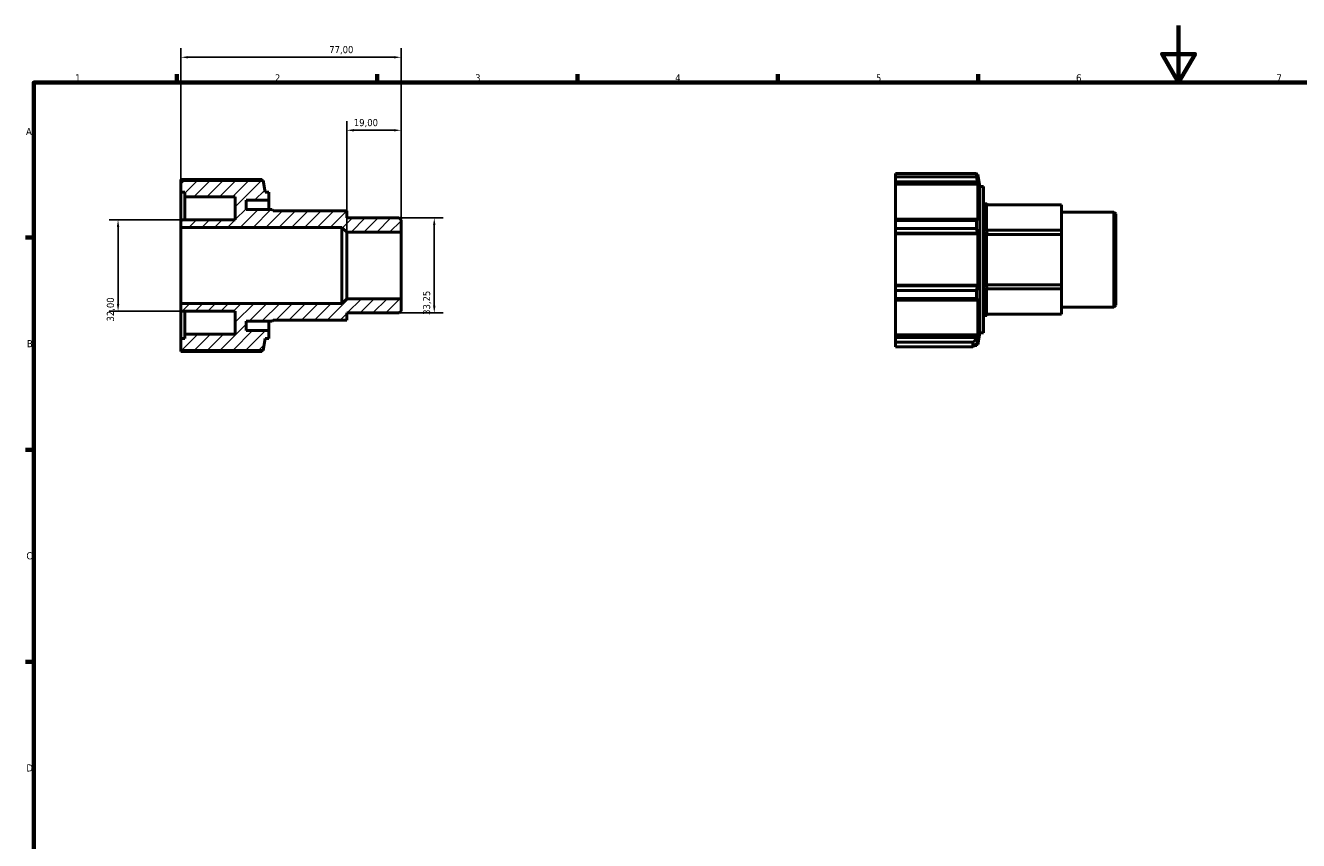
# Model space of a CAD drawing. Header units: millimetres. Extents: x 0 to 925, y 0 to 594.
# Tile 2 of 4: x 17 to 462, y 309 to 594. Entities that reach past the tile are written whole.
import ezdxf

# ---------------------------------------------------------------- set-up
doc = ezdxf.new("R2010")
doc.units = ezdxf.units.MM
for name, color, linetype, lineweight in [('Border (ISO)', 7, 'Continuous', 70), ('Dimension (ISO)', 7, 'Continuous', 25), ('Hatch (ISO)', 7, 'Continuous', 18), ('Visible (ISO)', 7, 'Continuous', 50)]:
    doc.layers.add(name, color=color, linetype=linetype, lineweight=lineweight)
doc.styles.add('Note Text (ISO)', font='tahoma.ttf')
doc.dimstyles.new('Default (ISO)', dxfattribs={"dimtxt": 2.5, "dimasz": 2.5, "dimexe": 3.175, "dimexo": 0, "dimgap": 0.762, "dimtad": 1, "dimrnd": 1e-08, "dimzin": 0, "dimtxsty": 'Note Text (ISO)', "dimcen": 0.09, "dimdle": 10, "dimclrd": 256, "dimclre": 256, "dimclrt": 256, "dimazin": 0, "dimtfac": 1.40208, "dimtmove": 0, "dimatfit": 3, "dimfxl": 1, "dimtolj": 1, "dimtzin": 0, "dimlwd": -1, "dimlwe": -1, "dimarcsym": 0})

# ---------------------------------------------------------------- blocks, each defined once
blk = doc.blocks.new('Borders Default Border')
at = {"layer": 'Border (ISO)'}
for p, q in [((70.08, 574), (70.08, 576.9)), ((140.17, 574), (140.17, 576.9)), ((210.25, 574), (210.25, 576.9)), ((280.33, 574), (280.33, 576.9)), ((350.42, 574), (350.42, 576.9)), ((20, 519.75), (17.1, 519.75)), ((20, 445.5), (17.1, 445.5)), ((20, 371.25), (17.1, 371.25))]:
    blk.add_line(p, q, dxfattribs=at)
at = {"layer": 'Border (ISO)', "flags": 128}
for points in [[(420.5, 594), (420.5, 574), (414.73, 584), (426.27, 584), (420.5, 574)], [(20, 20), (20, 574), (821, 574), (821, 20), (20, 20)]]:
    blk.add_lwpolyline(points, dxfattribs=at)
at = {"layer": 'Border (ISO)', "color": 232, "true_color": 0xca0064, "char_height": 2.5, "attachment_point": 7, "style": 'Note Text (ISO)'}
for s, insert in [('1', (34.48, 574.4)), ('2', (104.37, 574.4)), ('3', (174.43, 574.35)), ('4', (244.42, 574.4)), ('5', (314.64, 574.35)), ('6', (384.66, 574.35)), ('7', (454.77, 574.4)), ('A', (17.29, 555.62)), ('B', (17.59, 481.38)), ('C', (17.43, 407.08)), ('D', (17.43, 332.88))]:
    blk.add_mtext(s, dxfattribs=dict(at, insert=insert))
blk = doc.blocks.new('*D7')
at = {"layer": 'Defpoints', "color": 0, "transparency": 16777216}
for p in [(147.84, 526.62), (147.84, 493.38), (160.12, 493.38)]:
    blk.add_point(p, dxfattribs=at)
at = {"layer": 'Dimension (ISO)', "transparency": 16777216}
for p, q in [((147.84, 526.62), (163.29, 526.62)), ((160.12, 524.12), (160.12, 495.88)), ((147.84, 493.38), (163.29, 493.38))]:
    blk.add_line(p, q, dxfattribs=at)
for points in [[(159.7, 524.12), (160.54, 524.12), (160.12, 526.62)], [(159.7, 495.88), (160.54, 495.88), (160.12, 493.38)]]:
    blk.add_solid(points, dxfattribs=at)
at = {"layer": 'Dimension (ISO)', "color": 232, "true_color": 0xca0064, "transparency": 16777216, "insert": (156.18, 492.71), "char_height": 2.5, "attachment_point": 1, "rotation": 90, "style": 'Note Text (ISO)'}
blk.add_mtext('\\A1;33,25', dxfattribs=at)
blk = doc.blocks.new('*D8')
at = {"layer": 'Defpoints', "color": 0, "transparency": 16777216}
for p in [(148.5, 582.86), (71.5, 523.3), (148.5, 521.64)]:
    blk.add_point(p, dxfattribs=at)
at = {"layer": 'Dimension (ISO)', "transparency": 16777216}
for p, q in [((71.5, 523.3), (71.5, 586.04)), ((148.5, 521.64), (148.5, 586.04)), ((74, 582.86), (146, 582.86))]:
    blk.add_line(p, q, dxfattribs=at)
for points in [[(74, 583.28), (74, 582.45), (71.5, 582.86)], [(146, 583.28), (146, 582.45), (148.5, 582.86)]]:
    blk.add_solid(points, dxfattribs=at)
at = {"layer": 'Dimension (ISO)', "color": 232, "true_color": 0xca0064, "transparency": 16777216, "insert": (123.38, 586.8), "char_height": 2.5, "attachment_point": 1, "style": 'Note Text (ISO)'}
blk.add_mtext('\\A1;77,00', dxfattribs=at)
blk = doc.blocks.new('*D9')
at = {"layer": 'Defpoints', "color": 0, "transparency": 16777216}
for p in [(71.5, 526), (49.5, 494), (71.5, 494)]:
    blk.add_point(p, dxfattribs=at)
at = {"layer": 'Dimension (ISO)', "transparency": 16777216}
for p, q in [((71.5, 526), (46.33, 526)), ((49.5, 523.5), (49.5, 496.5)), ((71.5, 494), (46.33, 494))]:
    blk.add_line(p, q, dxfattribs=at)
for points in [[(49.08, 523.5), (49.92, 523.5), (49.5, 526)], [(49.08, 496.5), (49.92, 496.5), (49.5, 494)]]:
    blk.add_solid(points, dxfattribs=at)
at = {"layer": 'Dimension (ISO)', "color": 232, "true_color": 0xca0064, "transparency": 16777216, "insert": (45.56, 490.38), "char_height": 2.5, "attachment_point": 1, "rotation": 90, "style": 'Note Text (ISO)'}
blk.add_mtext('\\A1;32,00', dxfattribs=at)
blk = doc.blocks.new('*D11')
at = {"layer": 'Defpoints', "color": 0, "transparency": 16777216}
for p in [(129.5, 557.31), (129.5, 521.64), (148.5, 521.64)]:
    blk.add_point(p, dxfattribs=at)
at = {"layer": 'Dimension (ISO)', "transparency": 16777216}
for p, q in [((129.5, 521.64), (129.5, 560.49)), ((146, 557.31), (132, 557.31)), ((148.5, 521.64), (148.5, 560.49))]:
    blk.add_line(p, q, dxfattribs=at)
for points in [[(132, 557.73), (132, 556.9), (129.5, 557.31)], [(146, 557.73), (146, 556.9), (148.5, 557.31)]]:
    blk.add_solid(points, dxfattribs=at)
at = {"layer": 'Dimension (ISO)', "color": 232, "true_color": 0xca0064, "transparency": 16777216, "insert": (131.98, 561.25), "char_height": 2.5, "attachment_point": 1, "style": 'Note Text (ISO)'}
blk.add_mtext('\\A1;19,00', dxfattribs=at)

msp = doc.modelspace()

# ---------------------------------------------------------------- hatches: boundary and pattern name
at = {"layer": 'Hatch (ISO)'}
h = msp.add_hatch(dxfattribs=at)
h.set_pattern_fill('ANSI31', color=256, scale=25.4, style=0)
h.set_pattern_definition([(45, (0, 0), (-2.245064, 2.245064), [])])
h.paths.add_polyline_path([(71.5, 539.76), (71.5, 535.6), (72.836, 535.6), (72.836, 534), (90.5, 534), (90.5, 526), (71.5, 526), (71.5, 523.3), (127.838, 523.3), (129.5, 521.637), (148.5, 521.637), (148.5, 525.96), (147.835, 526.625), (129.5, 526.625), (129.5, 529.131), (103.729, 529.131), (103.367, 529.55), (94.3, 529.55), (94.3, 532.8), (102.3, 532.8), (102.3, 535.6), (100.964, 535.6), (100.231, 539.76)])
h.paths.add_polyline_path([(71.5, 484.4), (71.5, 480.24), (100.231, 480.24), (100.964, 484.4), (102.3, 484.4), (102.3, 487.2), (94.3, 487.2), (94.3, 490.45), (103.367, 490.45), (103.729, 490.869), (129.5, 490.869), (129.5, 493.375), (147.835, 493.375), (148.5, 494.04), (148.5, 498.363), (129.5, 498.363), (127.838, 496.7), (71.5, 496.7), (71.5, 494), (90.5, 494), (90.5, 486), (72.836, 486), (72.836, 484.4)])

# ---------------------------------------------------------------- linework, layer by layer
at = {"layer": 'Visible (ISO)'}
for p, q in [((71.5, 540.11), (71.5, 539.76)), ((99.836, 540.11), (71.5, 540.11)), ((71.5, 539.76), (71.5, 535.6)), ((100.231, 539.76), (71.5, 539.76)), ((100.964, 535.6), (100.231, 539.76)), ((321.531, 541.024), (321.531, 542.181)), ((321.531, 542.181), (349.867, 542.181)), ((321.531, 541.024), (321.531, 539.321)), ((349.867, 541.024), (321.531, 541.024)), ((321.531, 538.469), (321.531, 539.321)), ((321.531, 539.321), (350.093, 539.321)), ((349.867, 541.024), (349.867, 542.181)), ((350.262, 541.832), (349.966, 541.832)), ((350.262, 540.454), (350.093, 541.37)), ((350.093, 539.321), (350.262, 538.469)), ((350.996, 537.672), (350.262, 541.832)), ((350.262, 540.454), (350.262, 541.832)), ((71.5, 535.6), (72.836, 535.6)), ((71.5, 526), (71.5, 535.6)), ((72.836, 535.6), (72.836, 534)), ((102.3, 535.6), (100.964, 535.6)), ((102.3, 532.8), (102.3, 535.6)), ((321.531, 538.469), (321.531, 526.257)), ((350.262, 538.469), (321.531, 538.469)), ((350.262, 525.813), (350.262, 538.469)), ((350.996, 486.472), (350.996, 537.672)), ((350.996, 537.672), (352.331, 537.672)), ((352.331, 486.472), (352.331, 537.672)), ((72.836, 534), (90.5, 534)), ((72.836, 526), (72.836, 534)), ((90.5, 534), (90.5, 526)), ((94.3, 529.55), (94.3, 532.8)), ((94.3, 532.8), (102.3, 532.8)), ((102.3, 529.55), (102.3, 532.8)), ((352.331, 531.622), (353.398, 531.622)), ((353.329, 531.203), (379.531, 531.203)), ((353.329, 522.385), (353.329, 531.203)), ((353.761, 531.203), (353.398, 531.622)), ((379.531, 522.385), (379.531, 531.203)), ((90.5, 526), (71.5, 526)), ((71.5, 526), (71.5, 523.3)), ((103.367, 529.55), (94.3, 529.55)), ((103.729, 529.131), (103.367, 529.55)), ((129.5, 529.131), (103.729, 529.131)), ((129.5, 526.625), (129.5, 529.131)), ((147.835, 526.625), (129.5, 526.625)), ((148.5, 525.96), (147.835, 526.625)), ((148.5, 521.637), (148.5, 525.96)), ((321.531, 526.257), (321.531, 525.701)), ((350.093, 526.257), (321.531, 526.257)), ((321.531, 522.907), (321.531, 525.701)), ((321.531, 525.701), (349.867, 525.701)), ((349.867, 522.907), (349.867, 525.701)), ((350.262, 525.813), (350.093, 526.257)), ((379.531, 528.696), (397.866, 528.696)), ((397.866, 495.447), (397.866, 528.696)), ((398.531, 528.031), (397.866, 528.696)), ((398.531, 528.031), (398.531, 496.112)), ((71.5, 523.3), (127.838, 523.3)), ((71.5, 496.7), (71.5, 523.3)), ((127.838, 523.3), (129.5, 521.637)), ((127.838, 496.7), (127.838, 523.3)), ((129.5, 521.637), (148.5, 521.637)), ((129.5, 498.363), (129.5, 521.637)), ((148.5, 498.363), (148.5, 521.637)), ((321.531, 522.907), (321.531, 521.309)), ((349.867, 522.907), (321.531, 522.907)), ((321.531, 521.309), (350.093, 521.309)), ((321.531, 521.021), (321.531, 521.309)), ((350.093, 521.309), (350.262, 521.021)), ((353.329, 522.385), (353.761, 521.637)), ((379.531, 522.385), (353.329, 522.385)), ((353.761, 521.637), (353.329, 520.889)), ((353.761, 521.637), (353.398, 521.847)), ((379.531, 520.889), (379.531, 522.385)), ((321.531, 521.021), (321.531, 503.123)), ((350.262, 521.021), (321.531, 521.021)), ((350.262, 503.123), (350.262, 521.021)), ((353.329, 520.889), (379.531, 520.889)), ((353.329, 503.254), (353.329, 520.889)), ((379.531, 503.254), (379.531, 520.889)), ((321.531, 502.834), (321.531, 503.123)), ((350.262, 503.123), (321.531, 503.123)), ((321.531, 502.834), (321.531, 501.236)), ((350.093, 502.834), (321.531, 502.834)), ((321.531, 498.443), (321.531, 501.236)), ((321.531, 501.236), (349.867, 501.236)), ((349.867, 498.443), (349.867, 501.236)), ((350.262, 503.123), (350.093, 502.834)), ((353.329, 503.254), (353.761, 502.506)), ((379.531, 503.254), (353.329, 503.254)), ((353.761, 502.506), (353.329, 501.758)), ((353.329, 501.758), (379.531, 501.758)), ((353.329, 492.94), (353.329, 501.758)), ((353.761, 502.506), (353.398, 502.297)), ((379.531, 501.758), (379.531, 503.254)), ((379.531, 492.94), (379.531, 501.758)), ((127.838, 496.7), (71.5, 496.7)), ((71.5, 496.7), (71.5, 494)), ((129.5, 498.363), (127.838, 496.7)), ((148.5, 498.363), (129.5, 498.363)), ((148.5, 494.04), (148.5, 498.363)), ((321.531, 498.443), (321.531, 497.887)), ((349.867, 498.443), (321.531, 498.443)), ((321.531, 497.887), (350.093, 497.887)), ((321.531, 497.887), (321.531, 485.674)), ((350.093, 497.887), (350.262, 498.33)), ((350.262, 485.674), (350.262, 498.33)), ((379.531, 495.447), (397.866, 495.447)), ((398.531, 496.112), (397.866, 495.447)), ((71.5, 494), (90.5, 494)), ((71.5, 484.4), (71.5, 494)), ((72.836, 486), (72.836, 494)), ((90.5, 494), (90.5, 486)), ((94.3, 487.2), (94.3, 490.45)), ((94.3, 490.45), (103.367, 490.45)), ((102.3, 487.2), (102.3, 490.45)), ((103.729, 490.869), (103.367, 490.45)), ((103.729, 490.869), (129.5, 490.869)), ((129.5, 490.869), (129.5, 493.375)), ((129.5, 493.375), (147.835, 493.375)), ((147.835, 493.375), (148.5, 494.04)), ((352.331, 492.522), (353.398, 492.522)), ((379.531, 492.94), (353.329, 492.94)), ((353.761, 492.94), (353.398, 492.522)), ((90.5, 486), (72.836, 486)), ((72.836, 486), (72.836, 484.4)), ((102.3, 487.2), (94.3, 487.2)), ((102.3, 484.4), (102.3, 487.2)), ((321.531, 484.823), (321.531, 485.674)), ((350.262, 485.674), (321.531, 485.674)), ((350.262, 485.674), (350.093, 484.823)), ((350.996, 486.472), (350.262, 482.312)), ((350.996, 486.472), (352.331, 486.472)), ((71.5, 484.4), (71.5, 480.24)), ((72.836, 484.4), (71.5, 484.4)), ((100.231, 480.24), (100.964, 484.4)), ((100.964, 484.4), (102.3, 484.4)), ((321.531, 484.823), (321.531, 483.119)), ((350.093, 484.823), (321.531, 484.823)), ((321.531, 481.553), (321.531, 483.119)), ((321.531, 483.119), (348.587, 483.119)), ((321.531, 481.553), (348.587, 481.553)), ((348.587, 481.553), (348.587, 483.119)), ((348.587, 481.553), (350.089, 482.755)), ((349.099, 481.962), (349.867, 481.962)), ((350.262, 482.312), (349.536, 482.312)), ((350.089, 484.796), (350.089, 482.755)), ((350.089, 482.755), (350.262, 483.689)), ((350.262, 482.312), (350.262, 483.689)), ((71.5, 480.24), (100.231, 480.24)), ((71.5, 480.24), (71.5, 479.89)), ((71.5, 479.89), (99.836, 479.89))]:
    msp.add_line(p, q, dxfattribs=at)
for start, end in [(150, 157.012), (202.988, 210)]:
    msp.add_arc((370.329, 512.072), 19.55, start, end, dxfattribs=at)
for major_axis, start_param, end_param in [((18.884, -18.884), 2.8797933, 3.0021758), ((18.884, -18.884), 3.8046082, 3.9269908), ((18.884, 18.884), 2.3561945, 2.4785771), ((18.884, 18.884), 3.2810095, 3.403392)]:
    msp.add_ellipse((370.329, 512.072), major_axis=major_axis, ratio=0.2679492, start_param=start_param, end_param=end_param, dxfattribs=at)
for points, weights in [([(99.934, 539.76), (99.886, 539.933), (99.836, 540.11)], [1.00200655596, 1.00107693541, 1]), ([(349.867, 542.181), (349.985, 541.767), (350.093, 541.37)], [1, 1.00253159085, 1.00424912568]), ([(350.093, 539.321), (349.985, 540.155), (349.867, 541.024)], [1.00424912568, 1.00253159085, 1]), ([(349.867, 525.701), (349.985, 525.984), (350.093, 526.257)], [1, 1.00253159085, 1.00424912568]), ([(350.093, 521.309), (349.985, 522.092), (349.867, 522.907)], [1.00424912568, 1.00253159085, 1]), ([(349.867, 501.236), (349.985, 502.051), (350.093, 502.834)], [1, 1.00253159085, 1.00424912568]), ([(350.093, 497.887), (349.985, 498.159), (349.867, 498.443)], [1.00424912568, 1.00253159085, 1]), ([(349.867, 481.962), (349.917, 482.138), (349.966, 482.312)], [1, 1.00107693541, 1.00200655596]), ([(350.089, 484.796), (350.091, 484.809), (350.093, 484.823)], [4.07457115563, 4.07532384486, 4.07607584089]), ([(99.836, 479.89), (99.886, 480.067), (99.934, 480.24)], [1, 1.00107693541, 1.00200655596])]:
    msp.add_rational_spline(points, weights, degree=2, dxfattribs=at)
msp.add_open_spline([(350.089, 484.796), (349.595, 484.233), (349.093, 483.673), (348.587, 483.119)], degree=3, dxfattribs=at)

# ---------------------------------------------------------------- block references
msp.add_blockref('Borders Default Border', (0, 0))

# ---------------------------------------------------------------- dimensions: what is measured, and where the dimension line sits
at = {"layer": 'Dimension (ISO)'}
for base, p1, p2, angle, picture, middle in [((148.5, 582.865), (71.5, 523.3), (148.5, 521.637), 180, '*D8', (127.5, 582.865)), ((129.5, 557.313), (148.5, 521.637), (129.5, 521.637), 180, '*D11', (136, 557.313)), ((49.5, 494), (71.5, 526), (71.5, 494), 90, '*D9', (49.5, 494.5)), ((160.12, 493.375), (147.835, 526.625), (147.835, 493.375), 90, '*D7', (160.12, 496.817))]:
    dim = msp.add_linear_dim(base=base, p1=p1, p2=p2, angle=angle, dimstyle='Default (ISO)', override={"dimdec": 2, "dimtp": 0, "dimtm": 0, "dimtdec": 2, "dimtofl": 0, "dimatfit": 1}, dxfattribs=at)
    dim.commit()
    dim.dimension.update_dxf_attribs({"geometry": picture, "text_midpoint": middle, "dimtype": 160})

doc.saveas('drawing.dxf')
